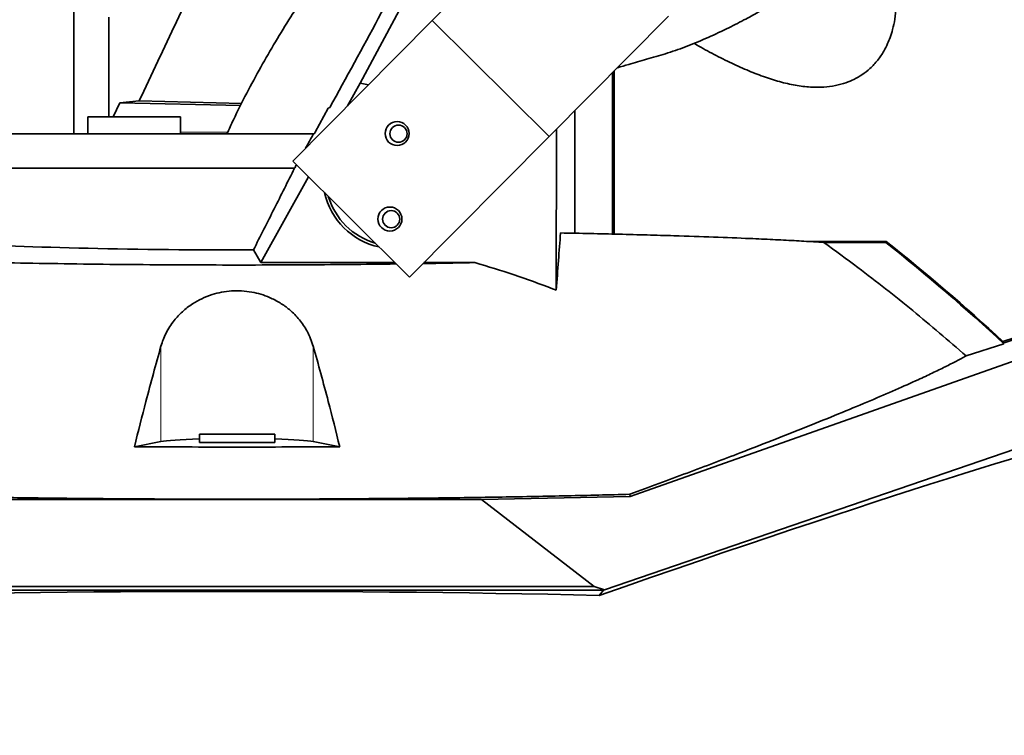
# Model space of a CAD drawing. Header units: millimetres. Extents: x 0 to 12115, y 0 to 8400.
# Tile 82 of 123: x 6932 to 7219, y 3265 to 3474. Entities that reach past the tile are written whole.
import ezdxf

# ---------------------------------------------------------------- set-up
doc = ezdxf.new("R2010")
doc.units = ezdxf.units.MM
doc.header["$LTSCALE"] = 20
doc.layers.add('SVART_TEXT', color=7, linetype='Continuous')
doc.styles.add('SLDTEXTSTYLE0', font='TXT', dxfattribs={"width": 0.605})
doc.dimstyles.new('SLDDIMSTYLE0', dxfattribs={"dimtxt": 70, "dimasz": 70, "dimexe": 0, "dimexo": 0.0625, "dimgap": 17.5, "dimtad": 1, "dimdec": 1, "dimrnd": 1e-09, "dimzin": 12, "dimdsep": 46, "dimtxsty": 'SLDTEXTSTYLE0', "dimsah": 1, "dimcen": 0.09, "dimadec": 0, "dimazin": 3, "dimtfac": 1, "dimtofl": 0, "dimtmove": 0, "dimatfit": 3, "dimfxl": 1, "dimfrac": 2, "dimtolj": 1, "dimtzin": 12, "dimarcsym": 0})
doc.dimstyles.new('SLDDIMSTYLE4', dxfattribs={"dimtxt": 70, "dimasz": 70, "dimexe": 0, "dimexo": 0.0625, "dimgap": 17.5, "dimtad": 1, "dimdec": 0, "dimrnd": 1e-09, "dimzin": 12, "dimdsep": 46, "dimtxsty": 'SLDTEXTSTYLE0', "dimsah": 1, "dimcen": 0.09, "dimadec": 0, "dimazin": 3, "dimtfac": 1, "dimtofl": 0, "dimtmove": 0, "dimatfit": 3, "dimfxl": 1, "dimfrac": 2, "dimtolj": 1, "dimtzin": 12, "dimarcsym": 0})

# ---------------------------------------------------------------- blocks, each defined once
blk = doc.blocks.new('_D_27')
at = {"layer": 'SVART_TEXT'}
for p, q in [((7345.56, 3754.31), (7345.56, 2773.56)), ((6995.56, 2870.55), (6995.56, 2773.56)), ((7345.56, 2803.56), (6995.56, 2803.56))]:
    blk.add_line(p, q, dxfattribs=at)
for points in [[(6995.56, 2803.56), (7065.56, 2793.56), (7065.56, 2813.56)], [(7345.56, 2803.56), (7275.56, 2813.56), (7275.56, 2793.56)]]:
    blk.add_solid(points, dxfattribs=at)
at = {"layer": 'SVART_TEXT', "insert": (7090.35, 2893.8), "char_height": 70, "attachment_point": 1, "style": 'SLDTEXTSTYLE0'}
blk.add_mtext('350', dxfattribs=at)
blk = doc.blocks.new('_D_30')
at = {"color": 7, "linetype": 'Continuous', "lineweight": 0}
for p, q in [((6722.06, 3497.82), (6722.06, 2592.21)), ((6995.56, 2870.55), (6995.56, 2592.21)), ((6722.06, 2622.21), (6995.56, 2622.21))]:
    blk.add_line(p, q, dxfattribs=at)
at = {"color": 7, "linetype": 'Continuous', "lineweight": 18}
for points in [[(6722.06, 2622.21), (6792.06, 2612.21), (6792.06, 2632.21)], [(6995.56, 2622.21), (6925.56, 2632.21), (6925.56, 2612.21)]]:
    blk.add_solid(points, dxfattribs=at)
at = {"color": 7, "linetype": 'Continuous', "lineweight": 18, "insert": (6738.5, 2712.44), "char_height": 70, "attachment_point": 1, "style": 'SLDTEXTSTYLE0'}
blk.add_mtext('273,5', dxfattribs=at)
blk = doc.blocks.new('_D_34')
at = {"layer": 'SVART_TEXT'}
for p, q in [((7341.56, 3758.31), (5673.56, 3758.31)), ((5703.56, 2978.31), (5703.56, 3758.31)), ((7197.07, 2978.31), (5673.56, 2978.31))]:
    blk.add_line(p, q, dxfattribs=at)
for points in [[(5703.56, 3758.31), (5693.56, 3688.31), (5713.56, 3688.31)], [(5703.56, 2978.31), (5713.56, 3048.31), (5693.56, 3048.31)]]:
    blk.add_solid(points, dxfattribs=at)
at = {"layer": 'SVART_TEXT', "insert": (5613.33, 3288.11), "char_height": 70, "attachment_point": 1, "rotation": 90, "style": 'SLDTEXTSTYLE0'}
blk.add_mtext('780', dxfattribs=at)
blk = doc.blocks.new('_D_35')
at = {"layer": 'SVART_TEXT'}
for p, q in [((7130.56, 5299.46), (5533.56, 5299.46)), ((5563.56, 5299.46), (5563.56, 2978.31)), ((7197.07, 2978.31), (5533.56, 2978.31))]:
    blk.add_line(p, q, dxfattribs=at)
for points in [[(5563.56, 5299.46), (5553.56, 5229.46), (5573.56, 5229.46)], [(5563.56, 2978.31), (5573.56, 3048.31), (5553.56, 3048.31)]]:
    blk.add_solid(points, dxfattribs=at)
at = {"layer": 'SVART_TEXT', "insert": (5473.33, 4031.94), "char_height": 70, "attachment_point": 1, "rotation": 90, "style": 'SLDTEXTSTYLE0'}
blk.add_mtext('2321', dxfattribs=at)

msp = doc.modelspace()

# ---------------------------------------------------------------- linework, layer by layer
at = {"color": 7, "linetype": 'Continuous', "lineweight": 35}
for p, q in [((6947.94452, 3440.714297), (6947.94452, 3519.410904)), ((7052.460783, 3473.731455), (7087.338397, 3508.853415)), ((7031.438694, 3455.47608), (7053.987965, 3497.616024)), ((6958.116759, 3474.714297), (6958.116759, 3445.714297)), ((7086.520179, 3439.909013), (7121.397793, 3475.030973)), ((7011.783715, 3432.769411), (7052.460783, 3473.731455)), ((7052.460783, 3473.731455), (7086.520179, 3439.909013)), ((7105.061545, 3411.504572), (7105.061545, 3458.580277)), ((7105.515515, 3411.493945), (7105.515515, 3459.037427)), ((7027.793786, 3448.891646), (7031.438694, 3455.47608)), ((7031.438694, 3455.47608), (7033.840888, 3454.981113)), ((6961.385884, 3449.788425), (6959.403514, 3445.714297)), ((6961.385884, 3449.788425), (6967.038779, 3450.31257)), ((6996.663635, 3448.985395), (6961.385884, 3449.788425)), ((6967.038779, 3450.31257), (6996.946659, 3449.529405)), ((7018.352414, 3441.214297), (7022.087547, 3448.18577)), ((7022.087547, 3448.18577), (7022.614065, 3448.370995)), ((6952.061545, 3445.714297), (6952.061545, 3440.714297)), ((6965.561545, 3445.714297), (6952.061545, 3445.714297)), ((6979.061545, 3445.714297), (6965.561545, 3445.714297)), ((6979.061545, 3440.714297), (6979.061545, 3445.714297)), ((7094.06011, 3411.750583), (7094.06011, 3447.501767)), ((6901.193913, 3440.714297), (7017.794186, 3440.714297)), ((7017.794186, 3440.714297), (7018.051088, 3440.714297)), ((7045.84311, 3398.946969), (7086.520179, 3439.909013)), ((7088.63373, 3395.152404), (7088.661161, 3442.064995)), ((7011.783715, 3432.769411), (7045.84311, 3398.946969)), ((7012.320282, 3430.714297), (6901.193913, 3430.714297)), ((7002.494773, 3403.189617), (7016.355772, 3428.229162)), ((7184.848362, 3409.337683), (7162.257333, 3409.337683)), ((7184.750939, 3409.058317), (7166.69438, 3409.058317)), ((7184.848362, 3409.337683), (7184.750812, 3409.058317)), ((7000.318287, 3406.884556), (7002.494773, 3403.189617)), ((7002.494773, 3403.189617), (7041.565996, 3403.194326)), ((7050.061935, 3403.19535), (7064.923997, 3403.197142)), ((7218.937849, 3379.751862), (7284.694251, 3400.894355)), ((7244.949661, 3388.592234), (7218.860372, 3380.20381)), ((7110.157151, 3335.023944), (7243.863171, 3382.261027)), ((7219.158663, 3379.547609), (7208.143149, 3376.005818)), ((7218.860372, 3380.20381), (7218.787495, 3379.874832)), ((7267.26872, 3364.23786), (7102.670814, 3307.825227)), ((6965.638713, 3349.51758), (6973.345251, 3351.02489)), ((6984.561545, 3353.214297), (6984.561545, 3350.714297)), ((6984.561545, 3353.214297), (6995.561545, 3353.214297)), ((6984.561577, 3350.714297), (7006.561514, 3350.714297)), ((6995.561545, 3353.214297), (7006.561545, 3353.214297)), ((7006.561545, 3350.714297), (7006.561545, 3353.214297)), ((7017.777839, 3351.02489), (7025.484377, 3349.51758)), ((6908.692245, 3334.101051), (7066.832515, 3334.101051)), ((7066.832515, 3334.101051), (7110.157151, 3335.023944)), ((7066.832515, 3334.101051), (7099.696827, 3308.794275)), ((7110.05985, 3335.644443), (7110.157151, 3335.023944)), ((7102.373966, 3307.714297), (6733.817583, 3307.714297)), ((7099.696827, 3308.794275), (6903.549263, 3308.794275)), ((7102.670814, 3307.825227), (7099.696827, 3308.794275)), ((7102.373966, 3307.714297), (7101.150062, 3306.183009)), ((7102.373966, 3307.714297), (7102.670814, 3307.825227))]:
    msp.add_line(p, q, dxfattribs=at)
at = {"color": 8, "linetype": 'Continuous', "lineweight": 18}
for p, q in [((6979.061545, 3441.214297), (6992.842601, 3441.214297)), ((6973.345251, 3378.7963), (6973.345251, 3351.02489)), ((7017.777839, 3378.7963), (7017.777839, 3351.02489))]:
    msp.add_line(p, q, dxfattribs=at)
at = {"color": 7, "linetype": 'Continuous', "lineweight": 35}
for centre, radius in [((7042.218998, 3440.810004), 3.5), ((7042.618272, 3440.76955), 2.5), ((7040.127052, 3415.897682), 3.5), ((7040.504819, 3415.859044), 2.5)]:
    msp.add_circle(centre, radius, dxfattribs=at)
for centre, radius, start, end in [((7041.564085, 3428.326625), 21.08591, 192.94418994, 257.45582343), ((7041.561545, 3428.314297), 20.262039, 196.78683981, 253.61316019), ((6811.504838, 2939.061612), 600.174604, 47.216858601, 51.545287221), ((6811.504838, 2939.061612), 600.45397, 47.280278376, 51.55458551)]:
    msp.add_arc(centre, radius, start, end, dxfattribs=at)
for centre, major_axis, ratio, start_param, end_param in [((6995.561545, 3410.534237), (104.889728, 189.746137), 0.025354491, 4.9271367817, 5.2118783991), ((6995.561545, 3410.534237), (94.400755, 170.771524), 0.025354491, 4.8790492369, 4.9040469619), ((7018.318975, 3441.214297), (0.268716, 0.499805), 0.0519208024, 3.1695001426, 4.7402964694), ((6995.561545, 3410.534237), (94.400755, 170.771524), 0.025354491, 4.8448387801, 4.8506525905), ((6995.561545, 3412.579291), (108.673785, 0), 0.0524523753, 3.8469743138, 4.7561738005), ((6995.561545, 3258.841202), (261.981275, 95.469791), 0.032810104, 0.1509777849, 1.1440374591), ((6995.561545, 3350.712915), (23, 0), 0.0524077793, 2.0694696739, 2.8797932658), ((6995.561545, 3350.712915), (23, 0), 0.0524077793, 0.2617993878, 1.0721229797), ((6995.561545, 3293.616604), (262, 0), 0.0524077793, 1.155993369, 3.0957750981)]:
    msp.add_ellipse(centre, major_axis=major_axis, ratio=ratio, start_param=start_param, end_param=end_param, dxfattribs=at)
for points, knots in [([(6967.038779, 3450.31257), (6974.269916, 3465.723138), (6986.690485, 3492.193117), (6999.68278, 3518.107372), (7005.111086, 3528.934596)], [0, 0, 0, 0, 0.58219044, 1, 1, 1, 1]), ([(7054.770294, 3522.921115), (7053.144449, 3521.706967), (7048.804745, 3518.466161), (7041.922447, 3512.447251), (7033.985226, 3504.585359), (7026.04756, 3495.524634), (7018.359033, 3485.516952), (7010.347222, 3473.742643), (7002.338673, 3460.174294), (6996.243724, 3448.718762), (6993.236314, 3442.088152), (6992.613183, 3440.714297)], [0, 0, 0, 0, 0.0584364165, 0.1559785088, 0.26304316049, 0.38007472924, 0.50270068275, 0.62642917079, 0.79016427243, 0.95652227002, 1, 1, 1, 1]), ([(7128.824005, 3467.13484), (7128.8554, 3467.115545), (7130.556494, 3466.070093), (7133.993866, 3464.179926), (7139.071824, 3461.60338), (7144.08228, 3459.32824), (7148.949937, 3457.400708), (7153.698335, 3455.881729), (7158.288105, 3454.825616), (7162.58954, 3454.283846), (7166.498311, 3454.268393), (7169.966934, 3454.710519), (7172.930665, 3455.514062), (7175.514202, 3456.596039), (7177.898684, 3457.969995), (7180.246926, 3459.820332), (7182.396439, 3462.136617), (7184.079852, 3464.626509), (7185.230242, 3466.895003), (7186.071341, 3468.986301), (7186.804802, 3471.339843), (7187.429167, 3474.315444), (7187.773359, 3477.666582), (7187.786653, 3481.018648), (7187.527481, 3484.274109), (7187.008992, 3487.525488), (7186.149202, 3491.084345), (7184.842287, 3494.870952), (7183.659196, 3497.714858), (7182.793148, 3499.218794), (7182.670909, 3499.431067)], [0, 0, 0, 0, 0.001016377, 0.0550697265, 0.1092298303, 0.1609525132, 0.210424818, 0.258065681, 0.3043839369, 0.3482456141, 0.3875580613, 0.4228091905, 0.4552269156, 0.4810761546, 0.5088308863, 0.539847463, 0.5744464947, 0.6081297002, 0.6341068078, 0.6551041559, 0.6821047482, 0.7164403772, 0.756752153, 0.7940864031, 0.8268905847, 0.8638036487, 0.9022167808, 0.9458730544, 0.9923602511, 1, 1, 1, 1]), ([(7106.480497, 3460.009169), (7107.57309, 3460.334811), (7110.400575, 3461.17753), (7115.058265, 3462.49459), (7120.585115, 3464.058741), (7126.338695, 3466.044068), (7132.278178, 3468.509176), (7137.980751, 3471.149198), (7143.107579, 3473.751255), (7147.36051, 3476.105079), (7151.181306, 3478.383728), (7155.375329, 3481.060637), (7160.274231, 3484.497481), (7163.842601, 3487.208268), (7165.611255, 3488.737402), (7165.627116, 3488.751116)], [0, 0, 0, 0, 0.0517988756, 0.1340485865, 0.2205446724, 0.3125764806, 0.4066776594, 0.5061950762, 0.5908693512, 0.6619177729, 0.7232555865, 0.791057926, 0.8874813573, 0.998990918, 1, 1, 1, 1]), ([(7012.320282, 3430.714297), (7010.352624, 3426.793332), (7006.416146, 3418.949087), (7002.351307, 3410.906858), (7000.318287, 3406.884556)], [0, 0, 0, 0, 0.4998524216, 1, 1, 1, 1]), ([(7089.889172, 3411.83753), (7089.680444, 3409.196849), (7089.255302, 3403.818241), (7088.843403, 3398.075625), (7088.63373, 3395.152404)], [0, 0, 0, 0, 0.4909599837, 1, 1, 1, 1]), ([(7089.889172, 3411.83753), (7092.798388, 3411.778399), (7098.616821, 3411.660138), (7107.023177, 3411.462098), (7115.168563, 3411.249176), (7124.490537, 3410.976961), (7134.66677, 3410.636128), (7144.171464, 3410.260203), (7151.873194, 3409.908624), (7158.039929, 3409.590659), (7162.943796, 3409.305925), (7165.67547, 3409.125584), (7166.69438, 3409.058317)], [0, 0, 0, 0, 0.08999775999, 0.17999552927, 0.27100251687, 0.36200951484, 0.50484440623, 0.64767936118, 0.74566297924, 0.84372655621, 0.94171021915, 1, 1, 1, 1]), ([(7208.143149, 3376.005818), (7202.999648, 3380.436704), (7192.705388, 3389.304728), (7178.793387, 3400.224249), (7169.998778, 3406.645617), (7166.69438, 3409.058317)], [0, 0, 0, 0, 0.3840052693, 0.7685523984, 1, 1, 1, 1]), ([(7041.959119, 3402.803939), (7040.814566, 3402.786728), (7035.118862, 3402.701081), (7024.604642, 3402.601526), (7010.138699, 3402.506785), (6995.18242, 3402.476996), (6979.716225, 3402.511885), (6964.212177, 3402.61658), (6948.93551, 3402.789741), (6934.139186, 3403.02776), (6919.766046, 3403.3286), (6905.813566, 3403.696545), (6892.33881, 3404.12481), (6884.01311, 3404.458788), (6879.858584, 3404.625443)], [0, 0, 0, 0, 0.0207712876, 0.10336534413, 0.18595938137, 0.27502375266, 0.36408812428, 0.45574136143, 0.54739463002, 0.63643894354, 0.72548330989, 0.81711073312, 0.90873823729, 1, 1, 1, 1]), ([(7064.923997, 3403.197142), (7060.622315, 3403.107054), (7055.646498, 3403.002848), (7050.486287, 3402.928705), (7049.787169, 3402.91866)], [0, 0, 0, 0, 0.8645176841, 1, 1, 1, 1]), ([(7064.923997, 3403.197142), (7068.731265, 3402.039336), (7076.352592, 3399.721658), (7084.201453, 3396.865883), (7088.276486, 3395.290512), (7088.63373, 3395.152404)], [0, 0, 0, 0, 0.4766340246, 0.9541182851, 1, 1, 1, 1]), ([(6973.345251, 3378.7963), (6973.787571, 3380.085199), (6974.682598, 3382.693264), (6976.88778, 3386.072917), (6979.541017, 3388.934594), (6982.270516, 3391.058117), (6985.231193, 3392.723204), (6988.091789, 3393.857727), (6991.04572, 3394.607123), (6993.942005, 3394.979519), (6996.919147, 3394.995978), (6999.793601, 3394.657679), (7002.530673, 3393.99932), (7005.341809, 3392.973732), (7008.187329, 3391.484441), (7011.174721, 3389.311008), (7013.871296, 3386.539422), (7016.316058, 3382.956582), (7017.256362, 3380.280443), (7017.777839, 3378.7963)], [0, 0, 0, 0, 0.0824833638, 0.1669036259, 0.2295658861, 0.293696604, 0.3427578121, 0.3930833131, 0.4346244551, 0.4773263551, 0.518896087, 0.5617820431, 0.6018393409, 0.6428471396, 0.6978572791, 0.7544511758, 0.8286653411, 0.9049806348, 1, 1, 1, 1]), ([(6965.638713, 3349.51758), (6966.74305, 3353.950579), (6969.242235, 3363.982748), (6971.875545, 3373.490063), (6973.345251, 3378.7963)], [0, 0, 0, 0, 0.4418784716, 1, 1, 1, 1]), ([(7017.777839, 3378.7963), (7019.247546, 3373.490063), (7021.880855, 3363.982748), (7024.380041, 3353.950579), (7025.484377, 3349.51758)], [0, 0, 0, 0, 0.5581215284, 1, 1, 1, 1]), ([(7208.143149, 3376.005818), (7207.226563, 3375.502522), (7205.393391, 3374.495929), (7202.079658, 3372.812706), (7198.355905, 3371.004463), (7193.62143, 3368.797778), (7187.67553, 3366.135617), (7180.289254, 3362.953672), (7172.047509, 3359.5148), (7162.946929, 3355.821425), (7153.003752, 3351.881843), (7143.494757, 3348.192904), (7134.696356, 3344.833307), (7126.795972, 3341.852523), (7118.610043, 3338.795634), (7112.909916, 3336.69484), (7110.05985, 3335.644443)], [0, 0, 0, 0, 0.06026436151, 0.12052886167, 0.18119158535, 0.24185445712, 0.32725470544, 0.41272350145, 0.49812573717, 0.58604335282, 0.67403297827, 0.76195249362, 0.82129310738, 0.88063381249, 0.9403168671, 1, 1, 1, 1]), ([(6965.638713, 3349.51758), (6970.601652, 3349.489741), (6980.546826, 3349.433954), (6995.542145, 3349.412938), (7010.556825, 3349.433893), (7020.502094, 3349.489648), (7025.484377, 3349.51758)], [0, 0, 0, 0, 0.24951496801, 0.49999999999, 0.74951495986, 1, 1, 1, 1]), ([(7110.05985, 3335.644443), (7107.056796, 3335.567639), (7101.050688, 3335.414032), (7091.811805, 3335.206904), (7082.416256, 3335.01729), (7072.799721, 3334.846163), (7062.997899, 3334.694234), (7053.001297, 3334.561995), (7042.888393, 3334.45082), (7032.608116, 3334.360422), (7022.197796, 3334.291751), (7011.649806, 3334.245271), (7001.049491, 3334.221753), (6990.338045, 3334.221362), (6979.558564, 3334.244808), (6968.704482, 3334.292702), (6957.873003, 3334.365051), (6947.460906, 3334.45853), (6937.491584, 3334.569962), (6927.972307, 3334.697002), (6918.5208, 3334.842175), (6912.31573, 3334.955049), (6909.207404, 3335.011591)], [0, 0, 0, 0, 0.0484740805, 0.0969481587, 0.1457254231, 0.1945026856, 0.2442315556, 0.2939604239, 0.3440170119, 0.3940735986, 0.4451188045, 0.4961640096, 0.5475639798, 0.5989639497, 0.6514828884, 0.7040018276, 0.7569074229, 0.8098130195, 0.8571828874, 0.9047293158, 0.9522757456, 1, 1, 1, 1])]:
    msp.add_open_spline(points, degree=3, knots=knots, dxfattribs=at)

# ---------------------------------------------------------------- dimensions: what is measured, and where the dimension line sits
at = {"color": 7, "linetype": 'Continuous', "lineweight": 18}
dim = msp.add_linear_dim(base=(6995.561545, 2622.208518), p1=(6722.061545, 3501.824297), p2=(6995.561545, 2874.548763), dimstyle='SLDDIMSTYLE0', dxfattribs=at)
dim.commit()
dim.dimension.update_dxf_attribs({"geometry": '_D_30', "text_midpoint": (6858.811545, 2622.208518), "dimtype": 160})
at = {"layer": 'SVART_TEXT'}
for base, p1, p2, dimstyle, picture, middle in [((5563.562866, 2978.314297), (7134.561545, 5299.459553), (7201.066117, 2978.314297), 'SLDDIMSTYLE4', '_D_35', (5563.562866, 4138.886925)), ((5703.562866, 3758.314297), (7201.066117, 2978.314297), (7345.561545, 3758.314297), 'SLDDIMSTYLE0', '_D_34', (5703.562866, 3368.314297))]:
    dim = msp.add_linear_dim(base=base, p1=p1, p2=p2, angle=90, dimstyle=dimstyle, dxfattribs=at)
    dim.commit()
    dim.dimension.update_dxf_attribs({"geometry": picture, "text_midpoint": middle, "dimtype": 160})
dim = msp.add_linear_dim(base=(6995.561545, 2803.562978), p1=(7345.561545, 3758.314297), p2=(6995.561545, 2874.548763), dimstyle='SLDDIMSTYLE0', dxfattribs=at)
dim.commit()
dim.dimension.update_dxf_attribs({"geometry": '_D_27', "text_midpoint": (7170.561545, 2803.562978), "dimtype": 160})

doc.saveas('drawing.dxf')
